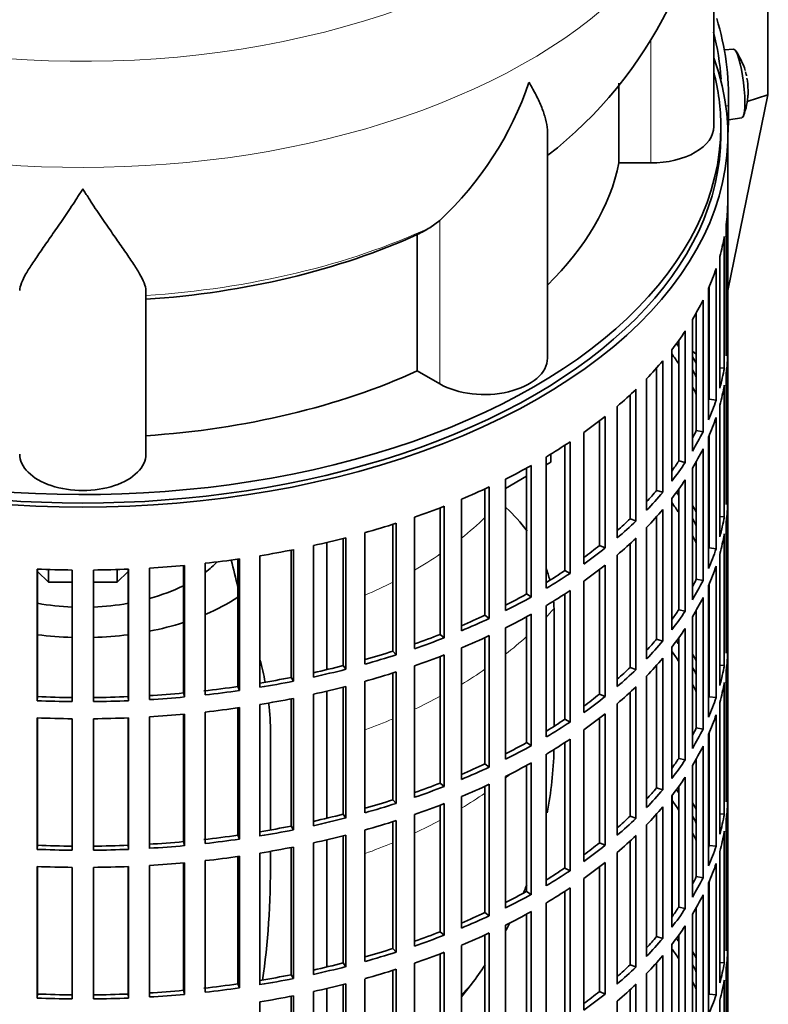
# Model space of a CAD drawing. Header units: millimetres. Extents: x 160 to 756, y -850 to 1272.
# Tile 4 of 15: x 650 to 756, y -740 to -599. Entities that reach past the tile are written whole.
import ezdxf

# ---------------------------------------------------------------- set-up
doc = ezdxf.new("R2010")
doc.units = ezdxf.units.MM
for name, color, linetype in [('M5X8_UNI7687', 7, 'Continuous'), ('VSI134_DIFFUSORE', 7, 'Continuous'), ('VSI134_FILTRO_A', 7, 'Continuous'), ('VSI134_GIUNTO_8×', 7, 'Continuous'), ('VSI134_SUPPORTO_', 7, 'Continuous'), ('VSI134_TERMINALE', 7, 'Continuous')]:
    doc.layers.add(name, color=color, linetype=linetype)

# ---------------------------------------------------------------- blocks, each defined once
blk = doc.blocks.new('SE4')
at = {"layer": 'M5X8_UNI7687', "color": 7, "linetype": 'Continuous', "lineweight": 35}
for p, q in [((751.43, -603.51), (750.13, -603.63)), ((750.7, -613.59), (752.63, -613.3))]:
    blk.add_line(p, q, dxfattribs=at)
for centre, radius, start, end in [((743.52, -609.45), 10, 16.6957, 35.0127), ((743.52, -609.45), 10, 12.1619, 13.5278), ((1119.62, -552.89), 370.34, 188.5064, 188.6141), ((743.52, -609.45), 10, 338.98, 357.2751)]:
    blk.add_arc(centre, radius, start, end, dxfattribs=at)
for centre, major_axis, ratio, start_param, end_param in [((752.03, -608.4), (0.6, -4.89), 0.169759, 0.004788, 3.136805), ((743.5, -609.36), (-9.78, -2.08), 0.810411, 3.163117, 3.206609), ((743.53, -609.57), (-9.94, -1.06), 0.589949, 3.053564, 3.168123), ((745.04, -607.45), (7.36, -5.62), 0.747167, 0.443437, 0.593129)]:
    blk.add_ellipse(centre, major_axis=major_axis, ratio=ratio, start_param=start_param, end_param=end_param, dxfattribs=at)
at = {"layer": 'VSI134_DIFFUSORE', "color": 7, "linetype": 'Continuous', "lineweight": 35}
for p, q in [((748.62, -614.56), (748.62, -571.5)), ((735.09, -608.37), (735.09, -619.76)), ((724.89, -647.63), (724.89, -615.49)), ((735.09, -619.76), (739.62, -619.76)), ((709.53, -627.96), (708.11, -629.01)), ((706.33, -629.98), (706.33, -649.45)), ((667.62, -661.33), (667.62, -637.98)), ((706.33, -649.45), (709.53, -651.3))]:
    blk.add_line(p, q, dxfattribs=at)
at = {"layer": 'VSI134_DIFFUSORE', "color": 4, "linetype": 'Continuous', "lineweight": 9}
for p, q in [((739.62, -619.76), (739.62, -602.15)), ((709.53, -651.3), (709.53, -627.96))]:
    blk.add_line(p, q, dxfattribs=at)
at = {"layer": 'VSI134_DIFFUSORE', "color": 7, "linetype": 'Continuous', "lineweight": 35}
for centre, radius, start, end in [((687.34, -570.34), 61.24, 307.8937, 358.904), ((677.03, -593), 47.73, 312.9143, 341.3628), ((700.2, -616.61), 14.7, 294.6434, 302.5491)]:
    blk.add_arc(centre, radius, start, end, dxfattribs=at)
at = {"layer": 'VSI134_DIFFUSORE', "color": 4, "linetype": 'Continuous', "lineweight": 9}
for centre, major_axis, start_param, end_param in [((658.62, -555.79), (85.67, 0), 2.813331, 6.283185), ((658.62, -568.54), (-89.83, 0), 0, 3.2087), ((658.62, -593.09), (79.5, 0), 4.82584, 5.384336)]:
    blk.add_ellipse(centre, major_axis=major_axis, ratio=0.57735, start_param=start_param, end_param=end_param, dxfattribs=at)
at = {"layer": 'VSI134_DIFFUSORE', "color": 7, "linetype": 'Continuous', "lineweight": 35}
for centre, major_axis, start_param, end_param in [((739.62, -614.56), (-9, 0), 1.570796, 3.141593), ((658.62, -614.56), (77, 0), 5.749077, 6.166034), ((658.62, -595.08), (77, 0), 4.82954, 5.380636), ((715.89, -647.63), (-9, 0), 0.785398, 3.141593), ((658.62, -614.56), (77, 0), 4.82954, 5.380636), ((658.62, -661.33), (-9, 0), 0, 3.141593)]:
    blk.add_ellipse(centre, major_axis=major_axis, ratio=0.57735, start_param=start_param, end_param=end_param, dxfattribs=at)
for points, knots in [([(724.89, -615.5), (724.89, -615.34), (724.89, -615.19), (724.84, -614.53), (724.75, -614.01), (724.48, -612.95), (724.3, -612.4), (723.85, -611.28), (723.58, -610.7), (723.13, -609.8), (722.97, -609.5), (722.71, -609.04), (722.62, -608.88), (722.44, -608.57), (722.35, -608.41), (722.26, -608.25)], [0.4604904, 0.4604904, 0.4604904, 0.4604904, 0.5, 0.5, 0.625, 0.625, 0.75, 0.75, 0.875, 0.875, 0.9375, 0.9375, 0.96875, 0.96875, 1, 1, 1, 1]), ([(658.62, -623.47), (658.48, -623.68), (658.35, -623.9), (658.08, -624.32), (657.95, -624.52), (657.55, -625.14), (657.29, -625.55), (656.5, -626.74), (655.99, -627.5), (654.97, -628.98), (654.48, -629.69), (653.53, -631.04), (653.08, -631.69), (652.23, -632.91), (651.84, -633.49), (651.3, -634.31), (651.13, -634.57), (650.8, -635.09), (650.65, -635.34), (650.24, -636.06), (650.02, -636.5), (649.71, -637.3), (649.62, -637.66), (649.62, -637.98)], [0, 0, 0, 0, 0.03125, 0.03125, 0.0625, 0.0625, 0.125, 0.125, 0.25, 0.25, 0.375, 0.375, 0.5, 0.5, 0.625, 0.625, 0.6875, 0.6875, 0.75, 0.75, 0.875, 0.875, 1, 1, 1, 1]), ([(667.62, -637.98), (667.62, -637.66), (667.53, -637.3), (667.21, -636.5), (666.99, -636.06), (666.58, -635.34), (666.43, -635.09), (666.11, -634.58), (665.94, -634.31), (665.4, -633.49), (665, -632.91), (664.15, -631.69), (663.7, -631.05), (662.76, -629.7), (662.26, -628.98), (661.25, -627.51), (660.73, -626.74), (659.94, -625.55), (659.68, -625.14), (659.28, -624.52), (659.15, -624.32), (658.88, -623.9), (658.75, -623.68), (658.62, -623.47)], [0, 0, 0, 0, 0.125, 0.125, 0.25, 0.25, 0.3125, 0.3125, 0.375, 0.375, 0.5, 0.5, 0.625, 0.625, 0.75, 0.75, 0.875, 0.875, 0.9375, 0.9375, 0.96875, 0.96875, 1, 1, 1, 1])]:
    blk.add_open_spline(points, degree=3, knots=knots, dxfattribs=at)
at = {"layer": 'VSI134_FILTRO_A', "color": 7, "linetype": 'Continuous', "lineweight": 35}
for p, q in [((750.62, -779.9), (750.62, -615.78)), ((750.6, -625.64), (750.6, -644.42)), ((750.39, -628.52), (750.39, -647.3)), ((750.12, -630.27), (750.12, -649.04)), ((749.47, -633.13), (749.47, -651.91)), ((748.94, -634.85), (748.94, -653.63)), ((747.86, -637.67), (747.86, -656.45)), ((747.97, -637.42), (747.97, -653.5)), ((747.08, -639.36), (747.08, -658.14)), ((745.57, -642.11), (745.57, -660.89)), ((746.12, -641.16), (746.12, -657.96)), ((744.54, -643.75), (744.54, -662.53)), ((743.61, -645.09), (743.61, -662.31)), ((750.39, -644.41), (750.6, -644.42)), ((742.63, -646.42), (742.63, -665.2)), ((741.35, -648), (741.35, -666.78)), ((750.6, -646.87), (750.6, -665.65)), ((740.46, -649.03), (740.46, -666.52)), ((749.47, -649), (750.12, -649.04)), ((739.04, -650.56), (739.04, -669.34)), ((750.39, -649.75), (750.39, -668.53)), ((737.52, -652.08), (737.52, -670.86)), ((750.12, -651.49), (750.12, -670.27)), ((736.68, -652.87), (736.68, -670.55)), ((747.97, -653.5), (748.94, -653.63)), ((734.84, -654.51), (734.84, -673.29)), ((749.47, -654.36), (749.47, -673.14)), ((733.1, -655.94), (733.1, -674.72)), ((748.94, -656.08), (748.94, -674.86)), ((732.31, -656.57), (732.31, -674.37)), ((730.06, -658.23), (730.06, -677.01)), ((746.12, -657.96), (747.08, -658.14)), ((747.86, -658.9), (747.86, -677.68)), ((747.97, -658.65), (747.97, -674.73)), ((727.37, -660.06), (727.37, -677.96)), ((728.11, -659.57), (728.11, -678.35)), ((747.08, -660.58), (747.08, -679.36)), ((724.73, -661.7), (724.73, -680.48)), ((721.92, -663.31), (721.92, -681.29)), ((722.59, -662.94), (722.59, -681.72)), ((743.61, -662.31), (744.54, -662.53)), ((745.57, -663.34), (745.57, -682.12)), ((746.12, -662.39), (746.12, -679.19)), ((718.9, -664.89), (718.9, -683.67)), ((715.98, -666.29), (715.98, -684.33)), ((716.59, -666.01), (716.59, -684.79)), ((744.54, -664.98), (744.54, -683.76)), ((750.39, -665.64), (750.6, -665.65)), ((740.46, -666.52), (741.35, -666.78)), ((742.63, -667.65), (742.63, -686.43)), ((743.61, -666.32), (743.61, -683.54)), ((709.6, -668.98), (709.6, -687.06)), ((710.14, -668.77), (710.14, -687.55)), ((712.62, -667.77), (712.62, -686.55)), ((750.6, -668.1), (750.6, -686.88)), ((705.92, -670.32), (705.92, -689.1)), ((740.46, -670.26), (740.46, -687.74)), ((741.35, -669.23), (741.35, -688.01)), ((749.47, -670.22), (750.12, -670.27)), ((702.84, -671.34), (702.84, -689.46)), ((703.3, -671.2), (703.3, -689.98)), ((736.68, -670.55), (737.52, -670.86)), ((739.04, -671.79), (739.04, -690.57)), ((750.39, -670.98), (750.39, -689.76)), ((696.12, -673.27), (696.12, -692.05)), ((698.86, -672.53), (698.86, -691.31)), ((737.52, -673.31), (737.52, -692.09)), ((750.12, -672.72), (750.12, -691.5)), ((691.5, -674.37), (691.5, -693.15)), ((695.74, -673.37), (695.74, -691.51)), ((732.31, -674.37), (733.1, -674.72)), ((736.68, -674.1), (736.68, -691.78)), ((683.89, -675.84), (683.89, -694.62)), ((688.35, -675.03), (688.35, -693.2)), ((688.66, -674.97), (688.66, -693.75)), ((734.84, -675.74), (734.84, -694.52)), ((747.97, -674.73), (748.94, -674.86)), ((749.47, -675.59), (749.47, -694.36)), ((672.97, -677.23), (672.97, -695.43)), ((673.1, -677.22), (673.1, -696)), ((676.08, -676.92), (676.08, -695.7)), ((680.75, -676.32), (680.75, -694.51)), ((680.96, -676.29), (680.96, -695.07)), ((733.1, -677.17), (733.1, -695.95)), ((748.94, -677.31), (748.94, -696.09)), ((652.11, -677.75), (652.11, -696.53)), ((652.15, -677.75), (652.15, -695.95)), ((657.1, -677.88), (657.1, -696.65)), ((660.13, -677.88), (660.13, -696.65)), ((665.08, -677.75), (665.08, -695.95)), ((665.13, -677.75), (665.13, -696.53)), ((668.14, -677.6), (668.14, -696.38)), ((727.37, -677.96), (728.11, -678.35)), ((732.31, -677.8), (732.31, -695.6)), ((730.06, -679.46), (730.06, -698.24)), ((746.12, -679.19), (747.08, -679.36)), ((747.86, -680.13), (747.86, -698.9)), ((747.97, -679.88), (747.97, -695.96)), ((721.92, -681.29), (722.59, -681.72)), ((727.37, -681.29), (727.37, -699.19)), ((728.11, -680.8), (728.11, -699.58)), ((724.73, -682.93), (724.73, -701.71)), ((747.08, -681.81), (747.08, -700.59)), ((715.98, -684.33), (716.59, -684.79)), ((721.92, -684.54), (721.92, -702.52)), ((722.59, -684.17), (722.59, -702.95)), ((743.61, -683.54), (744.54, -683.76)), ((745.57, -684.57), (745.57, -703.35)), ((746.12, -683.62), (746.12, -700.42)), ((709.6, -687.06), (710.14, -687.55)), ((716.59, -687.24), (716.59, -706.02)), ((718.9, -686.12), (718.9, -704.9)), ((744.54, -686.21), (744.54, -704.99)), ((750.39, -686.87), (750.6, -686.88)), ((715.98, -687.52), (715.98, -705.56)), ((740.46, -687.74), (741.35, -688.01)), ((743.61, -687.55), (743.61, -704.77)), ((702.84, -689.46), (703.3, -689.98)), ((710.14, -690), (710.14, -708.78)), ((712.62, -689), (712.62, -707.78)), ((742.63, -688.88), (742.63, -707.66)), ((750.6, -689.33), (750.6, -708.11)), ((695.74, -691.51), (696.12, -692.05)), ((705.92, -691.55), (705.92, -710.33)), ((709.6, -690.21), (709.6, -708.29)), ((740.46, -691.49), (740.46, -708.97)), ((741.35, -690.46), (741.35, -709.24)), ((749.47, -691.45), (750.12, -691.5)), ((702.84, -692.57), (702.84, -710.69)), ((703.3, -692.43), (703.3, -711.21)), ((736.68, -691.78), (737.52, -692.09)), ((750.39, -692.21), (750.39, -710.99)), ((688.35, -693.2), (688.66, -693.75)), ((698.86, -693.76), (698.86, -712.54)), ((739.04, -693.02), (739.04, -711.8)), ((750.12, -693.95), (750.12, -712.73)), ((672.97, -695.43), (673.1, -696)), ((680.75, -694.51), (680.96, -695.07)), ((691.5, -695.6), (691.5, -714.38)), ((695.74, -694.6), (695.74, -712.74)), ((696.12, -694.5), (696.12, -713.28)), ((732.31, -695.6), (733.1, -695.95)), ((736.68, -695.33), (736.68, -713)), ((737.52, -694.54), (737.52, -713.31)), ((652.15, -695.95), (652.11, -696.53)), ((665.08, -695.95), (665.13, -696.53)), ((683.89, -697.07), (683.89, -715.85)), ((688.35, -696.26), (688.35, -714.43)), ((688.66, -696.2), (688.66, -714.98)), ((734.84, -696.97), (734.84, -715.75)), ((747.97, -695.96), (748.94, -696.09)), ((749.47, -696.81), (749.47, -715.59)), ((672.97, -698.46), (672.97, -716.66)), ((673.1, -698.45), (673.1, -717.23)), ((676.08, -698.15), (676.08, -716.92)), ((680.75, -697.55), (680.75, -715.74)), ((680.96, -697.52), (680.96, -716.3)), ((733.1, -698.4), (733.1, -717.18)), ((748.94, -698.54), (748.94, -717.32)), ((652.11, -698.98), (652.11, -717.76)), ((652.15, -698.98), (652.15, -717.18)), ((657.1, -699.1), (657.1, -717.88)), ((660.13, -699.1), (660.13, -717.88)), ((665.08, -698.98), (665.08, -717.18)), ((665.13, -698.98), (665.13, -717.76)), ((668.14, -698.83), (668.14, -717.61)), ((727.37, -699.19), (728.11, -699.58)), ((732.31, -699.02), (732.31, -716.83)), ((730.06, -700.69), (730.06, -719.47)), ((746.12, -700.42), (747.08, -700.59)), ((747.86, -701.35), (747.86, -720.13)), ((747.97, -701.11), (747.97, -717.19)), ((721.92, -702.52), (722.59, -702.95)), ((727.37, -702.52), (727.37, -720.42)), ((728.11, -702.03), (728.11, -720.81)), ((724.73, -704.16), (724.73, -722.94)), ((747.08, -703.04), (747.08, -721.82)), ((715.98, -705.56), (716.59, -706.02)), ((722.59, -705.4), (722.59, -724.18)), ((743.61, -704.77), (744.54, -704.99)), ((746.12, -704.85), (746.12, -721.65)), ((721.92, -705.77), (721.92, -723.75)), ((745.57, -705.8), (745.57, -724.58)), ((709.6, -708.29), (710.14, -708.78)), ((718.9, -707.35), (718.9, -726.13)), ((744.54, -707.44), (744.54, -726.22)), ((750.39, -708.1), (750.6, -708.11)), ((715.98, -708.75), (715.98, -726.79)), ((716.59, -708.47), (716.59, -727.25)), ((740.46, -708.97), (741.35, -709.24)), ((743.61, -708.78), (743.61, -726)), ((702.84, -710.69), (703.3, -711.21)), ((710.14, -711.23), (710.14, -730.01)), ((712.62, -710.23), (712.62, -729.01)), ((742.63, -710.11), (742.63, -728.88)), ((750.6, -710.56), (750.6, -729.34)), ((709.6, -711.44), (709.6, -729.52)), ((741.35, -711.69), (741.35, -730.47)), ((749.47, -712.68), (750.12, -712.73)), ((695.74, -712.74), (696.12, -713.28)), ((702.84, -713.8), (702.84, -731.92)), ((703.3, -713.65), (703.3, -732.43)), ((705.92, -712.78), (705.92, -731.56)), ((736.68, -713), (737.52, -713.31)), ((740.46, -712.71), (740.46, -730.2)), ((750.39, -713.44), (750.39, -732.22)), ((688.35, -714.43), (688.66, -714.98)), ((698.86, -714.99), (698.86, -733.77)), ((739.04, -714.25), (739.04, -733.03)), ((750.12, -715.18), (750.12, -733.96)), ((672.97, -716.66), (673.1, -717.23)), ((680.75, -715.74), (680.96, -716.3)), ((691.5, -716.83), (691.5, -735.61)), ((695.74, -715.82), (695.74, -733.97)), ((696.12, -715.73), (696.12, -734.51)), ((732.31, -716.83), (733.1, -717.18)), ((736.68, -716.56), (736.68, -734.23)), ((737.52, -715.76), (737.52, -734.54)), ((652.15, -717.18), (652.11, -717.76)), ((665.08, -717.18), (665.13, -717.76)), ((683.89, -718.3), (683.89, -737.08)), ((688.35, -717.49), (688.35, -735.66)), ((688.66, -717.43), (688.66, -736.21)), ((734.84, -718.2), (734.84, -736.98)), ((747.97, -717.19), (748.94, -717.32)), ((749.47, -718.04), (749.47, -736.82)), ((672.97, -719.69), (672.97, -737.88)), ((673.1, -719.68), (673.1, -738.46)), ((676.08, -719.37), (676.08, -738.15)), ((680.75, -718.78), (680.75, -736.97)), ((680.96, -718.75), (680.96, -737.53)), ((733.1, -719.63), (733.1, -738.41)), ((652.11, -720.21), (652.11, -738.99)), ((652.15, -720.21), (652.15, -738.41)), ((657.1, -720.33), (657.1, -739.11)), ((660.13, -720.33), (660.13, -739.11)), ((665.08, -720.21), (665.08, -738.41)), ((665.13, -720.21), (665.13, -738.99)), ((668.14, -720.05), (668.14, -738.83)), ((727.37, -720.42), (728.11, -720.81)), ((732.31, -720.25), (732.31, -738.06)), ((748.94, -719.76), (748.94, -738.54)), ((730.06, -721.92), (730.06, -740.7)), ((746.12, -721.65), (747.08, -721.82)), ((747.97, -722.34), (747.97, -738.42)), ((721.92, -723.75), (722.59, -724.18)), ((727.37, -723.75), (727.37, -741.65)), ((728.11, -723.26), (728.11, -742.04)), ((747.86, -722.58), (747.86, -741.36)), ((747.08, -724.27), (747.08, -743.05)), ((722.59, -726.62), (722.59, -745.4)), ((724.73, -725.39), (724.73, -744.17)), ((743.61, -726), (744.54, -726.22)), ((746.12, -726.08), (746.12, -742.88)), ((715.98, -726.79), (716.59, -727.25)), ((721.92, -727), (721.92, -744.98)), ((745.57, -727.02), (745.57, -745.8)), ((709.6, -729.52), (710.14, -730.01)), ((718.9, -728.57), (718.9, -747.35)), ((744.54, -728.67), (744.54, -747.45)), ((750.39, -729.33), (750.6, -729.34)), ((715.98, -729.98), (715.98, -748.02)), ((716.59, -729.7), (716.59, -748.48)), ((740.46, -730.2), (741.35, -730.47)), ((743.61, -730.01), (743.61, -747.23)), ((702.84, -731.92), (703.3, -732.43)), ((712.62, -731.46), (712.62, -750.24)), ((742.63, -731.33), (742.63, -750.11)), ((750.6, -731.78), (750.6, -750.56)), ((709.6, -732.67), (709.6, -750.75)), ((710.14, -732.46), (710.14, -751.24)), ((741.35, -732.92), (741.35, -751.7)), ((695.74, -733.97), (696.12, -734.51)), ((702.84, -735.03), (702.84, -753.15)), ((703.3, -734.88), (703.3, -753.66)), ((705.92, -734.01), (705.92, -752.79)), ((736.68, -734.23), (737.52, -734.54)), ((740.46, -733.94), (740.46, -751.43)), ((749.47, -733.91), (750.12, -733.96)), ((750.39, -734.67), (750.39, -753.45)), ((688.35, -735.66), (688.66, -736.21)), ((698.86, -736.22), (698.86, -755)), ((739.04, -735.48), (739.04, -754.26)), ((750.12, -736.41), (750.12, -755.19)), ((672.97, -737.88), (673.1, -738.46)), ((680.75, -736.97), (680.96, -737.53)), ((695.74, -737.05), (695.74, -755.2)), ((696.12, -736.96), (696.12, -755.73)), ((736.68, -737.79), (736.68, -755.46)), ((737.52, -736.99), (737.52, -755.77)), ((652.15, -738.41), (652.11, -738.99)), ((665.08, -738.41), (665.13, -738.99)), ((688.35, -738.72), (688.35, -756.89)), ((688.66, -738.66), (688.66, -757.44)), ((691.5, -738.06), (691.5, -756.84)), ((732.31, -738.06), (733.1, -738.41)), ((747.97, -738.42), (748.94, -738.54)), ((749.47, -739.27), (749.47, -758.05)), ((683.89, -739.53), (683.89, -758.31)), ((734.84, -739.43), (734.84, -758.21))]:
    blk.add_line(p, q, dxfattribs=at)
for centre, major_axis, start_param, end_param in [((658.62, -615.78), (-92, 0), -0.208894, 3.350487), ((658.62, -615.78), (-91, 0), 0, 3.141593), ((658.62, -624.77), (92, 0), 6.212375, 6.266729), ((658.62, -624.77), (92, 0), -0.158077, -0.103722), ((658.62, -624.77), (92, 0), -0.245343, -0.190989), ((658.62, -624.77), (92, 0), -0.33261, -0.278255), ((658.62, -624.77), (92, 0), -0.419876, -0.365522), ((658.62, -643.55), (92, 0), 6.212375, 6.266729), ((658.62, -664.77), (91, 0), 0.365223, 0.374965), ((658.62, -624.77), (92, 0), -0.507143, -0.452788), ((658.62, -667.22), (91, 0), 0.365223, 0.394539), ((658.62, -664.77), (92, 0), 0.313806, 0.33261), ((658.62, -646), (92, 0), 6.212375, 6.266729), ((658.62, -664.77), (91, 0), 0.277957, 0.299174), ((658.62, -643.55), (92, 0), -0.158077, -0.103722), ((658.62, -624.77), (92, 0), -0.594409, -0.540055), ((658.62, -667.22), (91, 0), 0.277957, 0.299174), ((658.62, -646), (92, 0), -0.158077, -0.103722), ((658.62, -643.55), (92, 0), -0.245343, -0.190989), ((658.62, -624.77), (92, 0), -0.681676, -0.627321), ((658.62, -646), (92, 0), -0.245343, -0.190989), ((658.62, -643.55), (91, 0), -0.299174, -0.277957), ((658.62, -643.55), (92, 0), -0.33261, -0.278255), ((658.62, -624.77), (92, 0), -0.768942, -0.714588), ((658.62, -646), (92, 0), -0.33261, -0.278255), ((658.62, -624.77), (92, 0), -0.856209, -0.801854), ((658.62, -643.55), (91, 0), -0.394539, -0.365223), ((658.62, -643.55), (92, 0), -0.419876, -0.365522), ((658.62, -624.77), (92, 0), -0.943475, -0.889121), ((658.62, -646), (92, 0), -0.419876, -0.365522), ((658.62, -664.77), (92, 0), 6.212375, 6.266729), ((658.62, -643.55), (91, 0), -0.486998, -0.45249), ((658.62, -643.55), (92, 0), -0.507143, -0.452788), ((658.62, -686), (91, 0), 0.365223, 0.374965), ((658.62, -624.77), (92, 0), -1.030742, -0.976387), ((658.62, -688.45), (91, 0), 0.365223, 0.394539), ((658.62, -686), (92, 0), 0.313806, 0.33261), ((658.62, -667.22), (92, 0), 6.212375, 6.266729), ((658.62, -646), (92, 0), -0.507143, -0.452788), ((658.62, -664.77), (92, 0), -0.158077, -0.103722), ((658.62, -624.77), (92, 0), -1.118008, -1.063654), ((658.62, -643.55), (91, 0), -0.577951, -0.539756), ((658.62, -643.55), (92, 0), -0.594409, -0.540055), ((658.62, -686), (91, 0), 0.277957, 0.299174), ((658.62, -624.77), (92, 0), -1.205275, -1.15092), ((658.62, -646), (92, 0), -0.594409, -0.540055), ((658.62, -688.45), (91, 0), 0.277957, 0.299174), ((658.62, -667.22), (92, 0), -0.158077, -0.103722), ((658.62, -643.55), (91, 0), -0.668018, -0.627022), ((658.62, -643.55), (92, 0), -0.681676, -0.627321), ((658.62, -624.77), (92, 0), -1.292541, -1.238186), ((658.62, -664.77), (92, 0), -0.245343, -0.190989), ((658.62, -624.77), (92, 0), -1.467074, -1.412719), ((658.62, -624.77), (92, 0), -1.379807, -1.325453), ((658.62, -646), (92, 0), -0.681676, -0.627321), ((658.62, -667.22), (92, 0), -0.245343, -0.190989), ((658.62, -624.77), (-92, 0), 1.499986, 1.55434), ((658.62, -624.77), (92, 0), 4.728845, 4.783199), ((658.62, -643.55), (91, 0), -0.757518, -0.714289), ((658.62, -643.55), (92, 0), -0.768942, -0.714588), ((658.62, -664.77), (91, 0), -0.299174, -0.277957), ((658.62, -664.77), (92, 0), -0.33261, -0.278255), ((658.62, -643.55), (91, 0), -0.846635, -0.801555), ((658.62, -643.55), (92, 0), -0.856209, -0.801854), ((658.62, -646), (92, 0), -0.768942, -0.714588), ((658.62, -667.22), (92, 0), -0.33261, -0.278255), ((658.62, -643.55), (91, 0), -0.935485, -0.888822), ((658.62, -646), (92, 0), -0.856209, -0.801854), ((658.62, -664.77), (92, 0), -0.419876, -0.365522), ((658.62, -664.77), (91, 0), -0.392699, -0.365223), ((658.62, -643.55), (92, 0), -0.943475, -0.889121), ((658.62, -643.55), (91, 0), -1.024141, -0.976088), ((658.62, -646), (92, 0), -0.943475, -0.889121), ((658.62, -667.22), (92, 0), -0.419876, -0.365522), ((658.62, -686), (92, 0), 6.212375, 6.266729), ((658.62, -643.55), (92, 0), -1.030742, -0.976387), ((658.62, -664.77), (91, 0), -0.486998, -0.45249), ((658.62, -664.77), (92, 0), -0.507143, -0.452788), ((658.62, -707.23), (91, 0), 0.365223, 0.374965), ((658.62, -643.55), (91, 0), -1.112655, -1.063355), ((658.62, -643.55), (92, 0), -1.118008, -1.063654), ((658.62, -646), (92, 0), -1.030742, -0.976387), ((658.62, -709.68), (91, 0), 0.365223, 0.392699), ((658.62, -707.23), (92, 0), 0.313806, 0.33261), ((658.62, -688.45), (92, 0), 6.212375, 6.266729), ((658.62, -643.55), (91, 0), -1.201065, -1.150621), ((658.62, -667.22), (92, 0), -0.507143, -0.452788), ((658.62, -686), (92, 0), -0.158077, -0.103722), ((658.62, -643.55), (92, 0), -1.205275, -1.15092), ((658.62, -646), (92, 0), -1.118008, -1.063654), ((658.62, -664.77), (91, 0), -0.577951, -0.539756), ((658.62, -664.77), (92, 0), -0.594409, -0.540055), ((658.62, -707.23), (91, 0), 0.277957, 0.299174), ((658.62, -643.55), (91, 0), -1.2894, -1.237888), ((658.62, -643.55), (92, 0), -1.292541, -1.238186), ((658.62, -709.68), (91, 0), 0.277957, 0.299174), ((658.62, -688.45), (92, 0), -0.158077, -0.103722), ((658.62, -643.55), (91, 0), -1.467373, -1.412421), ((658.62, -643.55), (91, 0), -1.380106, -1.325154), ((658.62, -643.55), (92, 0), -1.379807, -1.325453), ((658.62, -646), (92, 0), -1.205275, -1.15092), ((658.62, -664.77), (91, 0), -0.668018, -0.627022), ((658.62, -667.22), (92, 0), -0.594409, -0.540055), ((658.62, -643.55), (-92, 0), 1.499986, 1.55434), ((658.62, -643.55), (-91, 0), 1.499687, 1.554639), ((658.62, -643.55), (91, 0), 4.728546, 4.783498), ((658.62, -643.55), (92, 0), 4.728845, 4.783199), ((658.62, -643.55), (92, 0), -1.467074, -1.412719), ((658.62, -646), (92, 0), -1.292541, -1.238186), ((658.62, -664.77), (92, 0), -0.681676, -0.627321), ((658.62, -686), (92, 0), -0.245343, -0.190989), ((658.62, -646), (92, 0), -1.467074, -1.412719), ((658.62, -646), (92, 0), -1.379807, -1.325453), ((658.62, -667.22), (92, 0), -0.681676, -0.627321), ((658.62, -688.45), (92, 0), -0.245343, -0.190989), ((658.62, -646), (-92, 0), 1.499986, 1.55434), ((658.62, -646), (92, 0), 4.728845, 4.783199), ((658.62, -664.77), (91, 0), -0.757518, -0.714289), ((658.62, -664.77), (92, 0), -0.768942, -0.714588), ((658.62, -686), (91, 0), -0.299174, -0.277957), ((658.62, -686), (92, 0), -0.33261, -0.278255), ((658.62, -664.77), (91, 0), -0.846635, -0.801555), ((658.62, -667.22), (92, 0), -0.768942, -0.714588), ((658.62, -664.77), (92, 0), -0.856209, -0.801854), ((658.62, -688.45), (92, 0), -0.33261, -0.278255), ((658.62, -664.77), (91, 0), -0.935485, -0.888822), ((658.62, -667.22), (92, 0), -0.856209, -0.801854), ((658.62, -686), (91, 0), -0.394539, -0.365223), ((658.62, -686), (92, 0), -0.419876, -0.365522), ((658.62, -664.77), (92, 0), -0.943475, -0.889121), ((658.62, -664.77), (91, 0), -1.024141, -0.976088), ((658.62, -688.45), (92, 0), -0.419876, -0.365522), ((658.62, -707.23), (92, 0), 6.212375, 6.266729), ((658.62, -664.77), (92, 0), -1.030742, -0.976387), ((658.62, -667.22), (92, 0), -0.943475, -0.889121), ((658.62, -686), (91, 0), -0.486998, -0.45249), ((658.62, -686), (92, 0), -0.507143, -0.452788), ((658.62, -728.46), (91, 0), 0.365223, 0.374965), ((658.62, -664.77), (91, 0), -1.112655, -1.063355), ((658.62, -664.77), (92, 0), -1.118008, -1.063654), ((658.62, -667.22), (92, 0), -1.030742, -0.976387), ((658.62, -730.91), (91, 0), 0.365223, 0.394539), ((658.62, -728.46), (92, 0), 0.313806, 0.33261), ((658.62, -709.68), (92, 0), 6.212375, 6.266729), ((658.62, -688.45), (92, 0), -0.507143, -0.452788), ((658.62, -664.77), (91, 0), -1.201065, -1.150621), ((658.62, -664.77), (92, 0), -1.205275, -1.15092), ((658.62, -667.22), (92, 0), -1.118008, -1.063654), ((658.62, -686), (91, 0), -0.577951, -0.539756), ((658.62, -686), (92, 0), -0.594409, -0.540055), ((658.62, -728.46), (91, 0), 0.277957, 0.299174), ((658.62, -707.23), (92, 0), -0.158077, -0.103722), ((658.62, -664.77), (91, 0), -1.2894, -1.237888), ((658.62, -664.77), (92, 0), -1.292541, -1.238186), ((658.62, -730.91), (91, 0), 0.277957, 0.299174), ((658.62, -709.68), (92, 0), -0.158077, -0.103722), ((658.62, -664.77), (91, 0), -1.467373, -1.412421), ((658.62, -664.77), (91, 0), -1.380106, -1.325154), ((658.62, -664.77), (92, 0), -1.379807, -1.325453), ((658.62, -667.22), (92, 0), -1.205275, -1.15092), ((658.62, -686), (91, 0), -0.668018, -0.627022), ((658.62, -688.45), (92, 0), -0.594409, -0.540055), ((658.62, -728.46), (92, 0), 0.240575, 0.245343), ((658.62, -664.77), (-92, 0), 1.499986, 1.55434), ((658.62, -664.77), (-91, 0), 1.499687, 1.554639), ((658.62, -664.77), (91, 0), 4.728546, 4.783498), ((658.62, -664.77), (92, 0), 4.728845, 4.783199), ((658.62, -664.77), (92, 0), -1.467074, -1.412719), ((658.62, -667.22), (92, 0), -1.292541, -1.238186), ((658.62, -686), (92, 0), -0.681676, -0.627321), ((658.62, -707.23), (91, 0), -0.196715, -0.19069), ((658.62, -707.23), (92, 0), -0.245343, -0.190989), ((658.62, -667.22), (92, 0), -1.467074, -1.412719), ((658.62, -667.22), (92, 0), -1.379807, -1.325453), ((658.62, -688.45), (92, 0), -0.681676, -0.627321), ((658.62, -667.22), (-92, 0), 1.499986, 1.55434), ((658.62, -667.22), (92, 0), 4.728845, 4.783199), ((658.62, -686), (91, 0), -0.757518, -0.714289), ((658.62, -686), (92, 0), -0.768942, -0.714588), ((658.62, -709.68), (92, 0), -0.245343, -0.190989), ((658.62, -707.23), (91, 0), -0.299174, -0.277957), ((658.62, -707.23), (92, 0), -0.33261, -0.278255), ((658.62, -686), (91, 0), -0.846635, -0.801555), ((658.62, -688.45), (92, 0), -0.768942, -0.714588), ((658.62, -686), (92, 0), -0.856209, -0.801854), ((658.62, -709.68), (92, 0), -0.33261, -0.278255), ((658.62, -688.45), (92, 0), -0.856209, -0.801854), ((658.62, -707.23), (91, 0), -0.394539, -0.365223), ((658.62, -707.23), (92, 0), -0.419876, -0.365522), ((658.62, -686), (91, 0), -0.935485, -0.888822), ((658.62, -686), (92, 0), -0.943475, -0.889121), ((658.62, -686), (91, 0), -1.024141, -0.976088), ((658.62, -709.68), (92, 0), -0.419876, -0.365522), ((658.62, -728.46), (92, 0), 6.212375, 6.266729), ((658.62, -686), (92, 0), -1.030742, -0.976387), ((658.62, -688.45), (92, 0), -0.943475, -0.889121), ((658.62, -707.23), (91, 0), -0.486998, -0.45249), ((658.62, -707.23), (92, 0), -0.507143, -0.452788), ((658.62, -749.69), (91, 0), 0.365223, 0.374965), ((658.62, -686), (91, 0), -1.112655, -1.063355), ((658.62, -752.14), (91, 0), 0.365223, 0.394539), ((658.62, -749.69), (92, 0), 0.313806, 0.33261), ((658.62, -730.91), (92, 0), 6.212375, 6.266729), ((658.62, -686), (92, 0), -1.118008, -1.063654), ((658.62, -688.45), (92, 0), -1.030742, -0.976387), ((658.62, -709.68), (92, 0), -0.507143, -0.452788), ((658.62, -686), (91, 0), -1.201065, -1.150621), ((658.62, -686), (92, 0), -1.205275, -1.15092), ((658.62, -688.45), (92, 0), -1.118008, -1.063654), ((658.62, -707.23), (91, 0), -0.577951, -0.539756), ((658.62, -707.23), (92, 0), -0.594409, -0.540055), ((658.62, -749.69), (91, 0), 0.277957, 0.299174), ((658.62, -728.46), (92, 0), -0.158077, -0.103722), ((658.62, -686), (91, 0), -1.2894, -1.237888), ((658.62, -686), (92, 0), -1.292541, -1.238186), ((658.62, -730.91), (92, 0), -0.158077, -0.103722), ((658.62, -686), (91, 0), -1.467373, -1.412421), ((658.62, -686), (91, 0), -1.380106, -1.325154), ((658.62, -686), (92, 0), -1.379807, -1.325453), ((658.62, -688.45), (92, 0), -1.205275, -1.15092), ((658.62, -709.68), (92, 0), -0.594409, -0.540055), ((658.62, -752.14), (91, 0), 0.277957, 0.299174), ((658.62, -686), (-92, 0), 1.499986, 1.55434), ((658.62, -686), (-91, 0), 1.499687, 1.554639), ((658.62, -686), (91, 0), 4.728546, 4.783498), ((658.62, -686), (92, 0), 4.728845, 4.783199), ((658.62, -686), (92, 0), -1.467074, -1.412719), ((658.62, -688.45), (92, 0), -1.292541, -1.238186), ((658.62, -707.23), (91, 0), -0.668018, -0.627022), ((658.62, -707.23), (92, 0), -0.681676, -0.627321), ((658.62, -728.46), (92, 0), -0.245343, -0.190989)]:
    blk.add_ellipse(centre, major_axis=major_axis, ratio=0.57735, start_param=start_param, end_param=end_param, dxfattribs=at)
at = {"layer": 'VSI134_GIUNTO_8×', "color": 7, "linetype": 'Continuous', "lineweight": 35}
for major_axis, start_param, end_param in [((-22, 0), -3.795301, -3.653859), ((-22, 0), 2.018583, 2.281496), ((-29.5, 0), -4.078836, -3.864106), ((-22, 0), 1.272507, 1.501929), ((-22, 0), 1.639664, 1.869086), ((-29.5, 0), -4.383604, -4.2043), ((-29.5, 0), 1.349834, 1.519456), ((-29.5, 0), 1.622137, 1.791759)]:
    blk.add_ellipse((658.62, -670.49), major_axis=major_axis, ratio=0.57735, start_param=start_param, end_param=end_param, dxfattribs=at)
at = {"layer": 'VSI134_SUPPORTO_', "color": 7, "linetype": 'Continuous', "lineweight": 35}
for p, q in [((749.62, -615.78), (749.62, -614.56)), ((725.37, -662.49), (725.37, -661.32)), ((725.37, -662.49), (724.73, -662.86)), ((721.92, -664.48), (718.9, -666.22)), ((693.44, -673.93), (693.44, -692.09)), ((653.71, -679.62), (652.15, -678.07)), ((653.71, -679.62), (653.71, -677.81)), ((663.52, -679.62), (663.52, -677.81)), ((665.08, -678.07), (663.52, -679.62)), ((657.1, -679.62), (653.71, -679.62)), ((663.52, -679.62), (660.13, -679.62)), ((725.84, -700.19), (725.84, -683.35)), ((693.44, -695.16), (693.44, -713.31)), ((685.4, -714.99), (685.4, -701.11)), ((742.69, -710.02), (742.69, -727.34)), ((693.44, -716.39), (693.44, -734.54)), ((685.4, -719.17), (685.4, -718.04)), ((693.44, -737.62), (693.44, -755.77)), ((712.62, -738.83), (714.05, -736.99))]:
    blk.add_line(p, q, dxfattribs=at)
for centre, radius, start, end in [((704.97, -684.48), 20.9, 35.5148, 47.7987), ((704.97, -684.48), 20.9, 14.2623, 19.3031), ((704.97, -684.48), 20.9, 3.1007, 5.9542), ((667.64, -701.86), 58.21, 349.4038, 358.3179), ((667.64, -701.86), 58.21, 337.6143, 338.8982), ((667.64, -701.86), 58.21, 331.7684, 333.0367), ((667.64, -701.86), 58.21, 322.877, 326.2091)]:
    blk.add_arc(centre, radius, start, end, dxfattribs=at)
for centre, major_axis, ratio, start_param, end_param in [((658.62, -614.56), (91, 0), 0.57735, 2.993207, 6.283185), ((658.62, -614.56), (91, 0), 0.57735, 0, 0.148386), ((690.76, -675.32), (-8.14, 34.04), 0.31246, 1.529366, 1.643573), ((679.66, -693.11), (3.49, -14.59), 0.31246, 1.44286, 1.661698), ((679.66, -693.11), (3.49, -14.59), 0.31246, 0.917533, 1.237075), ((650.96, -671.16), (20.93, -87.53), 0.31246, 0.65805, 0.917533)]:
    blk.add_ellipse(centre, major_axis=major_axis, ratio=ratio, start_param=start_param, end_param=end_param, dxfattribs=at)
at = {"layer": 'VSI134_SUPPORTO_', "color": 4, "linetype": 'Continuous', "lineweight": 9}
for centre, major_axis, start_param, end_param in [((658.62, -650.84), (66.6, 0), -0.625209, -0.533057), ((658.62, -650.84), (66.6, 0), -0.780897, -0.698932), ((658.62, -650.84), (66.6, 0), -0.921885, -0.844673), ((658.62, -664.15), (75, 0), -0.491682, -0.459415), ((658.62, -664.15), (75, 0), -0.63707, -0.566131), ((658.62, -664.15), (75, 0), -0.766956, -0.70007), ((658.62, -664.15), (75, 0), -0.888301, -0.823319), ((658.62, -664.15), (75, 0), -1.004352, -0.94022), ((658.62, -681.83), (75, 0), -0.63707, -0.618187), ((658.62, -681.83), (75, 0), -0.766956, -0.70007), ((658.62, -681.83), (75, 0), -0.888301, -0.823319), ((658.62, -681.83), (75, 0), -1.004352, -0.94022), ((658.62, -720.61), (62.27, 0), -0.521266, -0.473078)]:
    blk.add_ellipse(centre, major_axis=major_axis, ratio=0.57735, start_param=start_param, end_param=end_param, dxfattribs=at)
at = {"layer": 'VSI134_TERMINALE', "color": 7, "linetype": 'Continuous', "lineweight": 35}
for p, q in [((756.33, -582.47), (756.33, -610.02)), ((750.62, -637.95), (756.33, -610.02)), ((753.4, -611), (756.33, -610.02)), ((750.72, -611.6), (750.72, -613.23)), ((746.12, -647.04), (745.57, -646.64))]:
    blk.add_line(p, q, dxfattribs=at)
at = {"layer": 'VSI134_TERMINALE', "color": 4, "linetype": 'Continuous', "lineweight": 9}
for p, q in [((750.33, -611.63), (750.72, -611.6)), ((750.72, -613.23), (750.51, -613.25))]:
    blk.add_line(p, q, dxfattribs=at)
at = {"layer": 'VSI134_TERMINALE', "color": 7, "linetype": 'Continuous', "lineweight": 35}
for centre, radius, start, end in [((712.1, -610.47), 38.63, 358.3189, 17.0497), ((712.85, -610.33), 36.9, 3.902, 14.5372)]:
    blk.add_arc(centre, radius, start, end, dxfattribs=at)
blk.add_open_spline([(750.72, -613.23), (750.72, -613.72), (750.71, -614.16), (750.68, -614.77), (750.67, -614.96), (750.65, -615.33), (750.64, -615.5), (750.62, -615.66), (750.62, -615.67), (750.62, -615.68)], degree=3, knots=[0, 0, 0, 0, 0.125, 0.125, 0.1875, 0.1875, 0.25, 0.25, 0.2530687, 0.2530687, 0.2530687, 0.2530687], dxfattribs=at)

msp = doc.modelspace()

# ---------------------------------------------------------------- block references
msp.add_blockref('SE4', (0, 0))

doc.saveas('drawing.dxf')
